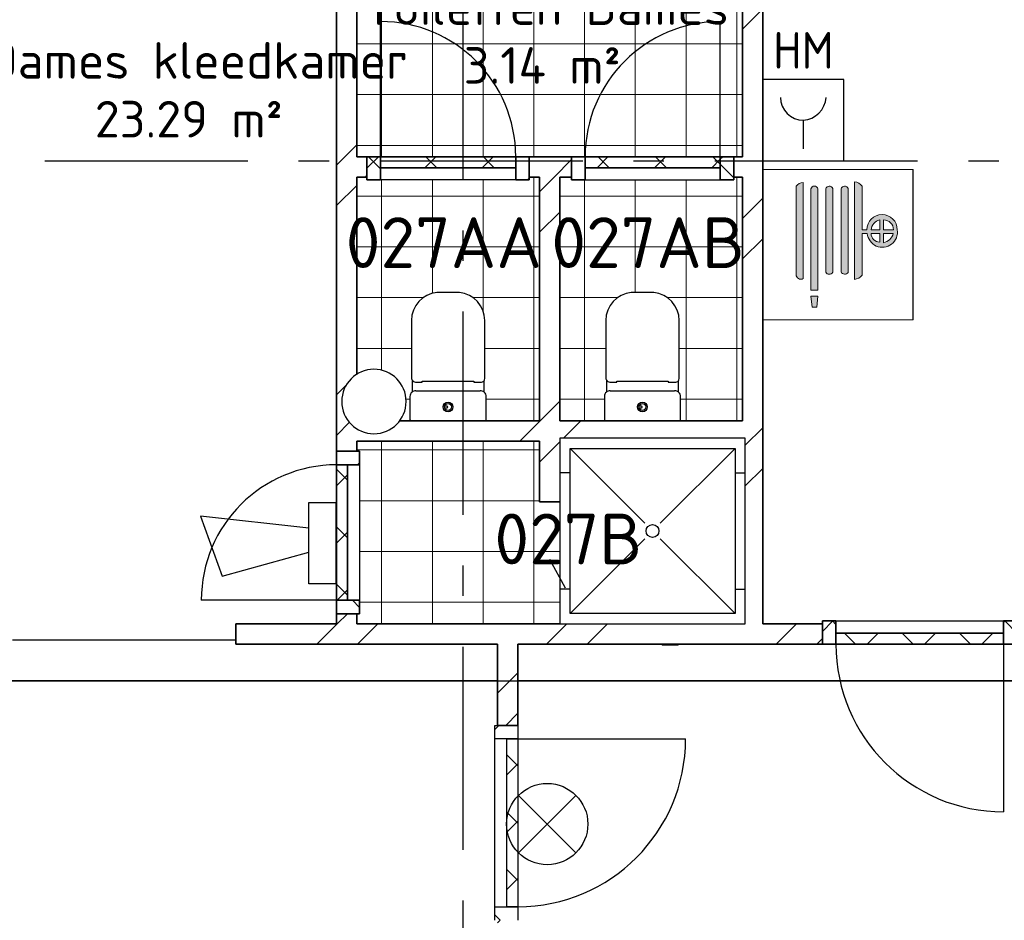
# Model space of a CAD drawing. Header units: millimetres. Extents: x -285236 to 84130, y -470 to 79511.
# Tile 5 of 192: x -27557 to -22706, y 21223 to 25658. Entities that reach past the tile are written whole.
import ezdxf
from ezdxf.enums import TextEntityAlignment as Align

# ---------------------------------------------------------------- set-up
doc = ezdxf.new("R2010")
doc.units = ezdxf.units.MM
doc.linetypes.add('NLRS_stramien', pattern=[1650, 1000, -250, 150, -250])
doc.layers.add('EL6511--', color=3, linetype='Continuous')
doc.layers.add('XREF', color=254, linetype='Continuous')
doc.styles.add('ISOCPEUR_1', font='isocpeur.ttf', dxfattribs={"height": 250})
doc.styles.add('ISOCPEUR_3', font='isocpeur.ttf', dxfattribs={"height": 180})
doc.styles.add('STABICAD-018', font='ISOCP.SHX', dxfattribs={"height": 180})
pattern_1 = [(45, (-29374, 17038.6), (-565.685, 565.685), []), (45, (-29174, 17038.6), (-565.685, 565.685), [])]
pattern_2 = [(45, (-29374, 17038.6), (-565.685, 565.685), []), (45, (-29174, 17038.6), (-565.685, 565.685), [])]
pattern_3 = [(0, (-29773.96, 17038.63), (0, 250), []), (90, (-29773.96, 17038.63), (-250, 2e-14), [])]
pattern_4 = [(45, (-29773.96, 17038.63), (-141.4214, 141.4214), []), (135, (-29773.96, 17038.63), (-141.4214, -141.4214), [])]
pattern_5 = [(45, (-29773.96, 17038.63), (-141.4214, 141.4214), []), (135, (-29773.96, 17038.63), (-141.4214, -141.4214), [])]
pattern_6 = [(45, (-29773.96, 17038.63), (-141.4214, 141.4214), []), (135, (-29773.96, 17038.63), (-141.4214, -141.4214), [])]
pattern_7 = [(45, (-29773.96, 17038.63), (-141.4214, 141.4214), []), (135, (-29773.96, 17038.63), (-141.4214, -141.4214), [])]
pattern_8 = [(45, (-29773.96, 17038.63), (-141.4214, 141.4214), []), (135, (-29773.96, 17038.63), (-141.4214, -141.4214), [])]

# ---------------------------------------------------------------- blocks, each defined once
blk = doc.blocks.new('VB654ASG')
at = {"color": 0, "linetype": 'Continuous'}
blk.add_lwpolyline([(-0.743, 2.333), (-1.333, 7.667), (1.619, 6.6), (0.438, 2.333)], dxfattribs=at)
blk.add_lwpolyline([(2, 1), (2, 2.333), (-2, 2.333), (-2, 1)], close=True, dxfattribs=at)
at = {"color": 0, "linetype": 'Continuous', "style": 'STABICAD-018'}
for tag, p in [('CODING1', (4.741, 13.372)), ('CODING2', (5.016, 10.912)), ('ARTICLECODE', (6.529, 8.71)), ('FIREPROTECTION_PANEL', (6.529, 6.4)), ('FIREPROTECTION_ZONE', (6.011, 4.064)), ('FIREPROTECTION_HARDWARENUMBER', (13.565, -0.707))]:
    blk.add_attdef(tag, text='', height=1.8, dxfattribs=at).set_placement(p, align=Align.MIDDLE)
blk = doc.blocks.new('VB653HAM')
at = {"color": 0, "linetype": 'Continuous'}
for p, q in [((-2, 5), (-2, 1)), ((2, 5), (-2, 5)), ((2, 1), (2, 5)), ((0, 3), (0, 1.593)), ((-2, 1), (2, 1))]:
    blk.add_line(p, q, dxfattribs=at)
for major_axis, ratio, start_param, end_param in [((-0.795, 0.795), 0.999959, 0.785419, 2.356174), ((0.819, 0.819), 0.942311, 3.956683, 5.468095)]:
    blk.add_ellipse((0, 4.124), major_axis=major_axis, ratio=ratio, start_param=start_param, end_param=end_param, dxfattribs=at)
at = {"color": 0, "linetype": 'Continuous', "style": 'STABICAD-018'}
for tag, p in [('CODING1', (-0.941, 16.073)), ('CODING2', (-0.667, 13.612)), ('ARTICLECODE', (0.806, 11.293)), ('FIREPROTECTION_PANEL', (0.806, 8.983)), ('FIREPROTECTION_ZONE', (0.329, 6.764)), ('FIREPROTECTION_HARDWARENUMBER', (8.604, 4.455))]:
    blk.add_attdef(tag, text='', height=1.8, dxfattribs=at).set_placement(p, align=Align.MIDDLE)
blk.add_attdef('TEXT1', (2.861, 0.017), '', height=1.8, dxfattribs=at)
blk = doc.blocks.new('VB654NVI')
at = {"color": 0, "linetype": 'Continuous'}
for p, q in [((-1.414, 1.586), (1.414, 4.414)), ((-1.414, 4.414), (1.414, 1.586))]:
    blk.add_line(p, q, dxfattribs=at)
blk.add_circle((0, 3), 2, dxfattribs=at)
at = {"color": 0, "linetype": 'Continuous', "style": 'STABICAD-018'}
for tag, p in [('ARTICLECODE', (-2.661, 12.862)), ('FIREPROTECTION_PANEL', (0.003, 9.854)), ('CODING', (0, 7))]:
    blk.add_attdef(tag, text='', height=1.8, dxfattribs=at).set_placement(p, align=Align.MIDDLE)

msp = doc.modelspace()

# ---------------------------------------------------------------- hatches: boundary and pattern name
at = {"layer": 'XREF', "lineweight": 9}
h = msp.add_hatch(dxfattribs=at)
h.set_pattern_fill('FP_6', color=256, angle=45, style=0, pattern_type=2)
h.set_pattern_definition(pattern_1)
h.paths.add_polyline_path([(-23896.1304, 22682.6047), (-23896.1304, 26832.7449), (-23996.1304, 26832.7449), (-23996.1304, 23597.0047), (-23981.7304, 23597.0047), (-23981.7304, 22682.6047), (-23918.6913, 22682.6047)])
h.paths.add_polyline_path([(-23996.1304, 27832.7449), (-23896.1304, 27832.7449), (-23896.1304, 29465.1047), (-23996.1304, 29465.1047), (-23996.1304, 27955.0821)])
h.paths.add_polyline_path([(-23996.1304, 30465.1047), (-23896.1304, 30465.1047), (-23896.1304, 31132.8575), (-23996.1304, 31132.8575), (-23996.1304, 30667.8302)])
h = msp.add_hatch(dxfattribs=at)
h.set_pattern_fill('FP_6', color=256, angle=45, style=0, pattern_type=2)
h.set_pattern_definition(pattern_2)
h.paths.add_polyline_path([(-25896.1304, 22682.6047), (-25896.1304, 22732.6047), (-25996.1304, 22732.6047), (-25996.1304, 22682.6047)])
h.paths.add_polyline_path([(-25996.1304, 23532.6047), (-25896.1304, 23532.6047), (-25896.1304, 23643.6129), (-25924.0388, 23665.0278), (-25949.2671, 23697.906), (-25965.1263, 23736.1935), (-25970.5356, 23777.281), (-25964.3331, 23820.2834), (-25949.2671, 23856.656), (-25924.0388, 23889.5342), (-25896.1304, 23910.9491), (-25896.1304, 26632.6047), (-25996.1304, 26632.6047), (-25996.1304, 23577.06)])
h = msp.add_hatch(dxfattribs=at)
h.set_pattern_fill('FP_111', color=256, style=0, pattern_type=2)
h.set_pattern_definition(pattern_3)
h.paths.add_polyline_path([(-25102.1304, 22682.6047), (-24896.1304, 22682.6047), (-24896.1304, 23282.6047), (-24996.1304, 23282.6047), (-24996.1304, 23582.6047), (-25896.1304, 23582.6047), (-25896.1304, 23532.6047), (-25882.1304, 23532.6047), (-25882.1304, 22732.6047), (-25896.1304, 22732.6047), (-25896.1304, 22682.6047), (-25171.1529, 22682.6047)])
h.paths.add_polyline_path([(-23996.1304, 23682.6047), (-23996.1304, 24882.6047), (-24038.1304, 24882.6047), (-24038.1304, 24868.6047), (-24838.1304, 24868.6047), (-24838.1304, 24882.6047), (-24896.1304, 24882.6047), (-24896.1304, 23682.6047), (-24670.1853, 23682.7035), (-24675.9986, 23687.1964), (-24676.1304, 23688.3221), (-24675.247, 23808.4884), (-24671.4235, 23817.4348), (-24666.7562, 23823.2906), (-24665.9513, 23824.1757), (-24665.9513, 23881.9248), (-24669.0652, 23890.8398), (-24669.0652, 24176.0118), (-24664.9056, 24209.8236), (-24652.6749, 24241.619), (-24633.1025, 24269.502), (-24607.3556, 24291.8097), (-24576.9696, 24307.2119), (-24543.7564, 24314.79), (-24433.017, 24314.79), (-24399.7826, 24307.1898), (-24369.3817, 24291.7603), (-24343.6275, 24269.4216), (-24324.0564, 24241.5064), (-24311.8357, 24209.6797), (-24307.6942, 24175.8398), (-24308.0645, 23886.8022), (-24310.953, 23879.2614), (-24310.8469, 23823.2906), (-24306.4165, 23818.5395), (-24303.1367, 23813.0042), (-24301.1676, 23807.3759), (-24300.4162, 23800.7017), (-24301.3701, 23685.6047), (-24306.3951, 23682.6047), (-24032.5304, 23682.6047)])
h.paths.add_polyline_path([(-25627.9185, 23682.6047), (-25628.0425, 23682.7035), (-25633.8557, 23687.1964), (-25633.9875, 23688.3221), (-25633.1042, 23808.4884), (-25628.7372, 23818.3685), (-25624.6134, 23823.2906), (-25623.8084, 23824.1757), (-25623.8084, 23881.9248), (-25626.9223, 23890.8398), (-25626.9223, 24176.0118), (-25622.7628, 24209.8236), (-25610.5321, 24241.619), (-25590.9597, 24269.502), (-25565.2128, 24291.8097), (-25534.8267, 24307.2119), (-25501.6136, 24314.79), (-25390.8742, 24314.79), (-25357.6398, 24307.1898), (-25327.2388, 24291.7603), (-25301.4847, 24269.4216), (-25281.9136, 24241.5064), (-25269.6928, 24209.6797), (-25265.5514, 24175.8398), (-25265.9216, 23886.8022), (-25268.8101, 23879.2614), (-25268.704, 23823.2906), (-25264.2736, 23818.5395), (-25260.9938, 23813.0042), (-25259.0248, 23807.3759), (-25258.2733, 23800.7017), (-25259.2273, 23685.6047), (-25264.2523, 23682.6047), (-24996.1304, 23682.6047), (-24996.1304, 24882.6047), (-25046.1304, 24882.6047), (-25046.1304, 24868.6047), (-25846.1304, 24868.6047), (-25846.1304, 24882.6047), (-25896.1304, 24882.6047), (-25896.1304, 23910.9491), (-25891.1606, 23914.7626), (-25852.8731, 23930.6217), (-25811.7856, 23936.031), (-25770.6981, 23930.6217), (-25732.4106, 23914.7626), (-25699.2998, 23889.2311), (-25674.304, 23856.656), (-25658.4449, 23818.3685), (-25653.0356, 23777.281), (-25658.4449, 23736.1935), (-25674.304, 23697.906), (-25686.0452, 23682.6047), (-25633.3181, 23682.6047)])
h.paths.add_polyline_path([(-25846.1304, 24982.6047), (-23996.1304, 24982.6047), (-23996.1304, 25882.6047), (-24091.1493, 25884.0744), (-24232.0025, 25889.702), (-24239.7796, 25891.2603), (-24260.042, 25899.1341), (-24282.77, 25911.7605), (-24304.678, 25926.4945), (-24310.9579, 25931.5625), (-24327.7567, 25948.397), (-24343.1552, 25969.0907), (-24356.676, 25991.3456), (-24367.1721, 26012.2699), (-24375.5839, 26034.3499), (-24383.3539, 26061.3122), (-24392.0628, 26101.3847), (-24394.5955, 26119.112), (-24396.1303, 26152.9597), (-24395.391, 26181.7054), (-24391.6334, 26214.0241), (-24384.3578, 26252.5179), (-24377.9942, 26276.8015), (-24371.4285, 26295.5051), (-24359.8016, 26319.9177), (-24346.1282, 26341.6774), (-24324.9192, 26369.4213), (-24307.1634, 26388.2146), (-24300.9732, 26393.6263), (-24282.0647, 26406.6118), (-24264.0227, 26415.3645), (-24242.7782, 26422.6755), (-24231.2949, 26425.2758), (-24213.458, 26427.2815), (-23996.1304, 26432.6047), (-23996.1304, 26632.6047), (-24312.1303, 26632.6047), (-24312.1303, 26627.6047), (-24392.1303, 26627.6047), (-24392.1303, 26632.6047), (-25896.1304, 26632.6047), (-25896.1304, 24982.6047), (-25888.7229, 24982.6047)])
h = msp.add_hatch(dxfattribs=at)
h.set_pattern_fill('FP_111', color=256, style=0, pattern_type=2)
h.set_pattern_definition(pattern_3)
h.paths.add_polyline_path([(-25102.1304, 22682.6047), (-24896.1304, 22682.6047), (-24896.1304, 23282.6047), (-24996.1304, 23282.6047), (-24996.1304, 23582.6047), (-25896.1304, 23582.6047), (-25896.1304, 23532.6047), (-25882.1304, 23532.6047), (-25882.1304, 22732.6047), (-25896.1304, 22732.6047), (-25896.1304, 22682.6047), (-25171.1529, 22682.6047)])
h.paths.add_polyline_path([(-23996.1304, 23682.6047), (-23996.1304, 24882.6047), (-24038.1304, 24882.6047), (-24038.1304, 24868.6047), (-24838.1304, 24868.6047), (-24838.1304, 24882.6047), (-24896.1304, 24882.6047), (-24896.1304, 23682.6047), (-24670.1853, 23682.7035), (-24675.9986, 23687.1964), (-24676.1304, 23688.3221), (-24675.247, 23808.4884), (-24671.4235, 23817.4348), (-24666.7562, 23823.2906), (-24665.9513, 23824.1757), (-24665.9513, 23881.9248), (-24669.0652, 23890.8398), (-24669.0652, 24176.0118), (-24664.9056, 24209.8236), (-24652.6749, 24241.619), (-24633.1025, 24269.502), (-24607.3556, 24291.8097), (-24576.9696, 24307.2119), (-24543.7564, 24314.79), (-24433.017, 24314.79), (-24399.7826, 24307.1898), (-24369.3817, 24291.7603), (-24343.6275, 24269.4216), (-24324.0564, 24241.5064), (-24311.8357, 24209.6797), (-24307.6942, 24175.8398), (-24308.0645, 23886.8022), (-24310.953, 23879.2614), (-24310.8469, 23823.2906), (-24306.4165, 23818.5395), (-24303.1367, 23813.0042), (-24301.1676, 23807.3759), (-24300.4162, 23800.7017), (-24301.3701, 23685.6047), (-24306.3951, 23682.6047), (-24032.5304, 23682.6047)])
h.paths.add_polyline_path([(-25627.9185, 23682.6047), (-25628.0425, 23682.7035), (-25633.8557, 23687.1964), (-25633.9875, 23688.3221), (-25633.1042, 23808.4884), (-25628.7372, 23818.3685), (-25624.6134, 23823.2906), (-25623.8084, 23824.1757), (-25623.8084, 23881.9248), (-25626.9223, 23890.8398), (-25626.9223, 24176.0118), (-25622.7628, 24209.8236), (-25610.5321, 24241.619), (-25590.9597, 24269.502), (-25565.2128, 24291.8097), (-25534.8267, 24307.2119), (-25501.6136, 24314.79), (-25390.8742, 24314.79), (-25357.6398, 24307.1898), (-25327.2388, 24291.7603), (-25301.4847, 24269.4216), (-25281.9136, 24241.5064), (-25269.6928, 24209.6797), (-25265.5514, 24175.8398), (-25265.9216, 23886.8022), (-25268.8101, 23879.2614), (-25268.704, 23823.2906), (-25264.2736, 23818.5395), (-25260.9938, 23813.0042), (-25259.0248, 23807.3759), (-25258.2733, 23800.7017), (-25259.2273, 23685.6047), (-25264.2523, 23682.6047), (-24996.1304, 23682.6047), (-24996.1304, 24882.6047), (-25046.1304, 24882.6047), (-25046.1304, 24868.6047), (-25846.1304, 24868.6047), (-25846.1304, 24882.6047), (-25896.1304, 24882.6047), (-25896.1304, 23910.9491), (-25891.1606, 23914.7626), (-25852.8731, 23930.6217), (-25811.7856, 23936.031), (-25770.6981, 23930.6217), (-25732.4106, 23914.7626), (-25699.2998, 23889.2311), (-25674.304, 23856.656), (-25658.4449, 23818.3685), (-25653.0356, 23777.281), (-25658.4449, 23736.1935), (-25674.304, 23697.906), (-25686.0452, 23682.6047), (-25633.3181, 23682.6047)])
h.paths.add_polyline_path([(-25846.1304, 24982.6047), (-23996.1304, 24982.6047), (-23996.1304, 25882.6047), (-24091.1493, 25884.0744), (-24232.0025, 25889.702), (-24239.7796, 25891.2603), (-24260.042, 25899.1341), (-24282.77, 25911.7605), (-24304.678, 25926.4945), (-24310.9579, 25931.5625), (-24327.7567, 25948.397), (-24343.1552, 25969.0907), (-24356.676, 25991.3456), (-24367.1721, 26012.2699), (-24375.5839, 26034.3499), (-24383.3539, 26061.3122), (-24392.0628, 26101.3847), (-24394.5955, 26119.112), (-24396.1303, 26152.9597), (-24395.391, 26181.7054), (-24391.6334, 26214.0241), (-24384.3578, 26252.5179), (-24377.9942, 26276.8015), (-24371.4285, 26295.5051), (-24359.8016, 26319.9177), (-24346.1282, 26341.6774), (-24324.9192, 26369.4213), (-24307.1634, 26388.2146), (-24300.9732, 26393.6263), (-24282.0647, 26406.6118), (-24264.0227, 26415.3645), (-24242.7782, 26422.6755), (-24231.2949, 26425.2758), (-24213.458, 26427.2815), (-23996.1304, 26432.6047), (-23996.1304, 26632.6047), (-24312.1303, 26632.6047), (-24312.1303, 26627.6047), (-24392.1303, 26627.6047), (-24392.1303, 26632.6047), (-25896.1304, 26632.6047), (-25896.1304, 24982.6047), (-25888.7229, 24982.6047)])
h = msp.add_hatch(dxfattribs=at)
h.set_pattern_fill('FP_6', color=256, angle=45, style=0, pattern_type=2)
h.set_pattern_definition(pattern_2)
h.paths.add_polyline_path([(-25046.1304, 24882.6047), (-24838.1304, 24882.6047), (-24838.1304, 24982.6047), (-25046.1304, 24982.6047)])
h.paths.add_polyline_path([(-25846.1304, 24882.6047), (-25846.1304, 24982.6047), (-25896.1304, 24982.6047), (-25896.1304, 24882.6047), (-25890.0697, 24882.6047)])
h.paths.add_polyline_path([(-24038.1304, 24882.6047), (-23996.1304, 24882.6047), (-23996.1304, 24982.6047), (-24038.1304, 24982.6047), (-24038.1304, 24928.6047)])
h = msp.add_hatch(dxfattribs=at)
h.set_pattern_fill('FP_122', color=256, angle=180, style=0, pattern_type=2)
h.set_pattern_definition(pattern_4)
h.paths.add_polyline_path([(-25846.1304, 24868.6047), (-25779.1304, 24868.6047), (-25779.1304, 24982.6047), (-25846.1304, 24982.6047), (-25846.1304, 24882.6047)])
h.paths.add_polyline_path([(-25046.1304, 24868.6047), (-25046.1304, 24982.6047), (-25113.1304, 24982.6047), (-25113.1304, 24868.6047)])
h = msp.add_hatch(dxfattribs=at)
h.set_pattern_fill('FP_122', color=256, angle=180, style=0, pattern_type=2)
h.set_pattern_definition(pattern_4)
h.paths.add_polyline_path([(-25171.1529, 24928.6047), (-25113.1304, 24928.6047), (-25113.1304, 24982.6047), (-25779.1304, 24982.6047), (-25779.1304, 24928.6047)])
h = msp.add_hatch(dxfattribs=at)
h.set_pattern_fill('FP_123', color=256, style=0, pattern_type=2)
h.set_pattern_definition(pattern_5)
h.paths.add_polyline_path([(-24038.1304, 24868.6047), (-24038.1304, 24982.6047), (-24105.1304, 24982.6047), (-24105.1304, 24868.6047)])
h.paths.add_polyline_path([(-24838.1304, 24868.6047), (-24771.1304, 24868.6047), (-24771.1304, 24982.6047), (-24838.1304, 24982.6047), (-24838.1304, 24928.6047)])
h = msp.add_hatch(dxfattribs=at)
h.set_pattern_fill('FP_123', color=256, style=0, pattern_type=2)
h.set_pattern_definition(pattern_5)
h.paths.add_polyline_path([(-24771.1304, 24928.6047), (-24105.1304, 24928.6047), (-24105.1304, 24982.6047), (-24771.1304, 24982.6047)])
at = {"layer": 'XREF'}
h = msp.add_hatch(color=256, dxfattribs=at)
h.paths.add_polyline_path([(-23156.1304, 24179.8003), (-23153.9934, 24179.8003), (-23153.9934, 24919.752), (-23156.1304, 24919.752), (-23156.1304, 24188.8644)])
h.paths.add_polyline_path([(-23651.9169, 24242.534), (-23629.2508, 24242.534), (-23623.6762, 24295.5728), (-23658.7878, 24295.5728), (-23652.3131, 24245.5919)])
h.paths.add_polyline_path([(-23629.2508, 24324.9272), (-23623.6762, 24324.9272), (-23623.6762, 24825.1361), (-23628.382, 24832.7862), (-23632.0028, 24835.533), (-23636.2334, 24837.3244), (-23641.1229, 24838.0524), (-23641.3411, 24838.0524), (-23645.85, 24837.4768), (-23650.1718, 24835.7462), (-23653.9203, 24832.9853), (-23656.855, 24829.3714), (-23658.7878, 24825.1361), (-23658.7878, 24324.9272)])
h.paths.add_polyline_path([(-23444.3554, 24379.0364), (-23433.4054, 24381.0577), (-23423.1163, 24385.3149), (-23413.9394, 24391.6214), (-23406.2769, 24399.7006), (-23406.2769, 24604.6929), (-23380.6654, 24604.6929), (-23376.7935, 24586.8012), (-23368.6704, 24570.3962), (-23356.788, 24556.4709), (-23341.8653, 24545.868), (-23324.4723, 24539.1877), (-23306.6412, 24536.9568), (-23288.4717, 24539.1877), (-23271.3967, 24545.7872), (-23256.4498, 24556.3557), (-23244.5354, 24570.2538), (-23236.3747, 24586.6401), (-23232.4617, 24604.5229), (-23233.0331, 24622.8199), (-23236.3747, 24644.1164), (-23244.5354, 24662.1918), (-23256.4498, 24676.931), (-23271.3967, 24688.0827), (-23288.5691, 24695.1957), (-23307.9621, 24697.7489), (-23329.823, 24694.1735), (-23345.4266, 24687.7103), (-23360.945, 24675.8027), (-23372.8526, 24660.2844), (-23380.338, 24642.2129), (-23382.8911, 24622.8199), (-23406.2769, 24622.8199), (-23407.0649, 24838.0524), (-23413.4383, 24845.9701), (-23422.5527, 24852.8522), (-23433.07, 24857.3045), (-23444.3554, 24859.0581), (-23444.3554, 24381.0577)])
h.paths.add_polyline_path([(-23708.1789, 24379.5832), (-23702.1218, 24380.3807), (-23696.4775, 24382.7186), (-23696.4775, 24856.3579), (-23706.5584, 24854.4787), (-23716.0343, 24850.5589), (-23724.497, 24844.7676), (-23731.5819, 24837.354), (-23730.7844, 24396.929), (-23728.4465, 24391.2847), (-23724.7273, 24386.4378), (-23719.8804, 24382.7186), (-23714.2361, 24380.3807)])
h.paths.add_polyline_path([(-23568.1548, 24404.4261), (-23561.4956, 24405.6747), (-23556.7529, 24408.0264), (-23552.8274, 24411.4378), (-23550.8376, 24413.7808), (-23550.8376, 24826.4849), (-23556.0803, 24833.7492), (-23564.134, 24837.6731), (-23573.0859, 24837.3244), (-23580.81, 24832.7862), (-23585.4719, 24825.1361), (-23585.4719, 24413.7808), (-23582.1612, 24409.8823), (-23574.8139, 24405.6747), (-23568.9777, 24404.5285)])
h.paths.add_polyline_path([(-23493.5718, 24404.5285), (-23484.8164, 24405.6747), (-23480.055, 24408.0264), (-23478.998, 24408.6377), (-23475.3122, 24412.2399), (-23475.3122, 24826.4849), (-23480.555, 24833.7492), (-23488.6086, 24837.6731), (-23497.5605, 24837.3244), (-23505.2846, 24832.7862), (-23509.9465, 24825.1361), (-23509.9465, 24415.6976), (-23505.2842, 24409.8823), (-23501.0138, 24406.9143), (-23495.892, 24405.0578)])
h.paths.add_polyline_path([(-23300.4796, 24559.4102), (-23300.4796, 24604.6929), (-23252.669, 24604.6929), (-23258.2031, 24591.2362), (-23265.961, 24580.0213), (-23276.0712, 24570.6239), (-23287.3906, 24563.8161)])
h.paths.add_polyline_path([(-23319.6984, 24562.5694), (-23332.5312, 24564.8043), (-23343.7752, 24570.5265), (-23349.4842, 24574.9071), (-23356.788, 24585.1027), (-23360.945, 24598.0317), (-23360.945, 24604.6929), (-23319.6984, 24604.6929), (-23319.6984, 24564.0048)])
h.paths.add_polyline_path([(-23271.3967, 24622.8199), (-23300.4796, 24622.8199), (-23300.4796, 24671.6366), (-23287.8449, 24669.9732), (-23276.0712, 24665.0964), (-23265.961, 24657.3385), (-23258.2031, 24647.2282), (-23253.3263, 24635.4546), (-23252.669, 24622.8199), (-23270.4976, 24622.8199)])
h.paths.add_polyline_path([(-23319.6984, 24622.8199), (-23361.8219, 24622.8199), (-23356.788, 24640.4155), (-23352.7422, 24648.5028), (-23341.8653, 24660.2317), (-23332.5312, 24666.7665), (-23319.6984, 24671.6366), (-23319.6984, 24636.2273)])
at = {"layer": 'XREF', "lineweight": 9}
h = msp.add_hatch(dxfattribs=at)
h.set_pattern_fill('FP_6', color=256, angle=45, style=0, pattern_type=2)
h.set_pattern_definition(pattern_2)
h.paths.add_polyline_path([(-24996.1304, 23682.6047), (-24896.1304, 23682.6047), (-24896.1304, 24882.6047), (-24996.1304, 24882.6047), (-24996.1304, 24063.5069)])
h = msp.add_hatch(dxfattribs=at)
h.set_pattern_fill('FP_8', color=256, angle=45, style=0, pattern_type=2)
h.set_pattern_definition(pattern_2)
h.paths.add_polyline_path([(-25588.6401, 23582.6047), (-24896.1304, 23582.6047), (-24896.1304, 23597.0047), (-23996.1304, 23597.0047), (-23996.1304, 23682.6047), (-25686.0452, 23682.6047), (-25699.5324, 23665.0278), (-25732.4106, 23639.7995), (-25770.6981, 23623.9403), (-25813.4727, 23618.7531), (-25852.8731, 23623.9403), (-25891.1606, 23639.7995), (-25896.1304, 23643.6129), (-25896.1304, 23582.6047), (-25811.2819, 23582.6047)])
h = msp.add_hatch(dxfattribs=at)
h.set_pattern_fill('FP_6', color=256, angle=45, style=0, pattern_type=2)
h.set_pattern_definition(pattern_1)
h.paths.add_polyline_path([(-24996.1304, 23282.6047), (-24896.1304, 23282.6047), (-24896.1304, 23582.6047), (-24996.1304, 23582.6047), (-24996.1304, 23577.06)])
h = msp.add_hatch(dxfattribs=at)
h.set_pattern_fill('FP_124', color=256, angle=-90, style=0, pattern_type=2)
h.set_pattern_definition(pattern_6)
h.paths.add_polyline_path([(-25882.1304, 22732.6047), (-25882.1304, 22799.6047), (-25996.1304, 22799.6047), (-25996.1304, 22732.6047), (-25896.1304, 22732.6047)])
h.paths.add_polyline_path([(-25896.1304, 23465.6047), (-25882.1304, 23465.6047), (-25882.1304, 23532.6047), (-25996.1304, 23532.6047), (-25996.1304, 23465.6047), (-25942.1304, 23465.6047)])
h = msp.add_hatch(dxfattribs=at)
h.set_pattern_fill('FP_124', color=256, angle=-90, style=0, pattern_type=2)
h.set_pattern_definition(pattern_6)
h.paths.add_polyline_path([(-25942.1304, 22799.6047), (-25942.1304, 23465.6047), (-25996.1304, 23465.6047), (-25996.1304, 22799.6047)])
h = msp.add_hatch(dxfattribs=at)
h.set_pattern_fill('FP_7', color=256, angle=45, style=0, pattern_type=2)
h.set_pattern_definition(pattern_1)
h.paths.add_polyline_path([(-23918.6913, 22582.6047), (-23602.1304, 22582.6047), (-23602.1304, 22682.6047), (-26492.1304, 22682.6047), (-26492.1304, 22582.6047), (-24336.1785, 22582.6047)])
h = msp.add_hatch(dxfattribs=at)
h.set_pattern_fill('FP_313', color=256, style=0, pattern_type=2)
h.set_pattern_definition(pattern_8)
h.paths.add_polyline_path([(-23535.1304, 22582.6047), (-23535.1304, 22696.6047), (-23602.1304, 22696.6047), (-23602.1304, 22582.6047)])
h.paths.add_polyline_path([(-22709.1304, 22582.6047), (-22642.1304, 22582.6047), (-22643.1879, 22696.6047), (-22709.1304, 22696.6047), (-22709.1304, 22604.1662)])
h = msp.add_hatch(dxfattribs=at)
h.set_pattern_fill('FP_313', color=256, style=0, pattern_type=2)
h.set_pattern_definition(pattern_8)
h.paths.add_polyline_path([(-23476.8411, 22582.6047), (-22709.1304, 22582.6047), (-22709.1304, 22636.6047), (-23535.1304, 22636.6047), (-23535.1304, 22582.6047), (-23501.2041, 22582.6047)])
h = msp.add_hatch(dxfattribs=at)
h.set_pattern_fill('FP_6', color=256, angle=45, style=0, pattern_type=2)
h.set_pattern_definition(pattern_2)
h.paths.add_polyline_path([(-25171.1529, 18238.2331), (-25102.1304, 18238.2331), (-25102.1304, 21222.6047), (-25202.1304, 21222.6047), (-25202.1304, 18238.2331)])
h.paths.add_polyline_path([(-25171.1529, 22182.6047), (-25102.1304, 22182.6047), (-25102.1304, 22582.6047), (-25202.1304, 22582.6047), (-25202.1304, 22182.6047)])
h = msp.add_hatch(dxfattribs=at)
h.set_pattern_fill('FP_292', color=256, angle=90, style=0, pattern_type=2)
h.set_pattern_definition(pattern_7)
h.paths.add_polyline_path([(-25216.1304, 21222.6047), (-25102.1304, 21222.6047), (-25102.1304, 21289.6047), (-25216.1304, 21289.6047)])
h.paths.add_polyline_path([(-25102.1304, 22115.6047), (-25102.1304, 22182.6047), (-25216.1304, 22182.6047), (-25216.1304, 22115.6047), (-25156.1304, 22115.6047)])
h = msp.add_hatch(dxfattribs=at)
h.set_pattern_fill('FP_292', color=256, angle=90, style=0, pattern_type=2)
h.set_pattern_definition(pattern_7)
h.paths.add_polyline_path([(-25156.1304, 21289.6047), (-25102.1304, 21289.6047), (-25102.1304, 22115.6047), (-25156.1304, 22115.6047), (-25156.1304, 21631.2723)])

# ---------------------------------------------------------------- linework, layer by layer
at = {"layer": 'XREF', "linetype": 'NLRS_stramien'}
for p, q in [((-25372.1304, 8370.0218), (-25372.1304, 77962.7572)), ((-47232.6128, 24962.6047), (64223.889, 24962.6047)), ((-47232.6128, 22402.6047), (64223.889, 22402.6047))]:
    msp.add_line(p, q, dxfattribs=at)
at = {"layer": 'XREF', "lineweight": 35}
for p, q in [((-23896.1304, 22682.6047), (-23896.1304, 26832.7449)), ((-25996.1304, 26732.6047), (-25996.1304, 23532.6047)), ((-25896.1304, 24982.6047), (-25896.1304, 26632.6047)), ((-23996.1304, 26632.6047), (-23996.1304, 24982.6047)), ((-25846.1304, 24982.6047), (-25896.1304, 24982.6047)), ((-25846.1304, 24982.6047), (-25779.1304, 24982.6047)), ((-25846.1304, 24868.6047), (-25846.1304, 24982.6047)), ((-25779.1304, 24982.6047), (-25779.1304, 24868.6047)), ((-25779.1304, 24928.6047), (-25779.1304, 24982.6047)), ((-25779.1304, 24982.6047), (-25113.1304, 24982.6047)), ((-25113.1304, 24982.6047), (-25046.1304, 24982.6047)), ((-25113.1304, 24868.6047), (-25113.1304, 24982.6047)), ((-25113.1304, 24982.6047), (-25113.1304, 24928.6047)), ((-24838.1304, 24982.6047), (-25046.1304, 24982.6047)), ((-25046.1304, 24982.6047), (-25046.1304, 24868.6047)), ((-24838.1304, 24882.6047), (-24838.1304, 24982.6047)), ((-24838.1304, 24982.6047), (-24838.1304, 24868.6047)), ((-24771.1304, 24982.6047), (-24838.1304, 24982.6047)), ((-24771.1304, 24868.6047), (-24771.1304, 24982.6047)), ((-24105.1304, 24982.6047), (-24771.1304, 24982.6047)), ((-24771.1304, 24982.6047), (-24771.1304, 24928.6047)), ((-24038.1304, 24982.6047), (-24105.1304, 24982.6047)), ((-24105.1304, 24982.6047), (-24105.1304, 24868.6047)), ((-24105.1304, 24928.6047), (-24105.1304, 24982.6047)), ((-23996.1304, 24982.6047), (-24038.1304, 24982.6047)), ((-24038.1304, 24982.6047), (-24038.1304, 24882.6047)), ((-24038.1304, 24868.6047), (-24038.1304, 24982.6047)), ((-25113.1304, 24928.6047), (-25779.1304, 24928.6047)), ((-24771.1304, 24928.6047), (-24105.1304, 24928.6047)), ((-25896.1304, 23910.9491), (-25896.1304, 24882.6047)), ((-25896.1304, 24882.6047), (-25846.1304, 24882.6047)), ((-25779.1304, 24868.6047), (-25846.1304, 24868.6047)), ((-25046.1304, 24868.6047), (-25113.1304, 24868.6047)), ((-25046.1304, 24882.6047), (-24996.1304, 24882.6047)), ((-24996.1304, 24882.6047), (-24996.1304, 23682.6047)), ((-24896.1304, 23682.6047), (-24896.1304, 24882.6047)), ((-24896.1304, 24882.6047), (-24838.1304, 24882.6047)), ((-24838.1304, 24868.6047), (-24771.1304, 24868.6047)), ((-24105.1304, 24868.6047), (-24038.1304, 24868.6047)), ((-24038.1304, 24882.6047), (-23996.1304, 24882.6047)), ((-23996.1304, 24882.6047), (-23996.1304, 23682.6047)), ((-24996.1304, 23682.6047), (-25686.0452, 23682.6047)), ((-23996.1304, 23682.6047), (-24896.1304, 23682.6047)), ((-25896.1304, 23532.6047), (-25896.1304, 23582.6047)), ((-25896.1304, 23582.6047), (-24996.1304, 23582.6047)), ((-24996.1304, 23582.6047), (-24996.1304, 23282.6047)), ((-25996.1304, 23532.6047), (-25896.1304, 23532.6047)), ((-25996.1304, 23465.6047), (-25996.1304, 23532.6047)), ((-25996.1304, 23532.6047), (-25882.1304, 23532.6047)), ((-25882.1304, 23532.6047), (-25882.1304, 23465.6047)), ((-25882.1304, 23465.6047), (-25996.1304, 23465.6047)), ((-25996.1304, 23465.6047), (-25942.1304, 23465.6047)), ((-25996.1304, 22799.6047), (-25996.1304, 23465.6047)), ((-25942.1304, 23465.6047), (-25942.1304, 22799.6047)), ((-24996.1304, 23282.6047), (-24896.1304, 23282.6047)), ((-25996.1304, 22799.6047), (-25882.1304, 22799.6047)), ((-25996.1304, 22732.6047), (-25996.1304, 22799.6047)), ((-25942.1304, 22799.6047), (-25996.1304, 22799.6047)), ((-25882.1304, 22799.6047), (-25882.1304, 22732.6047)), ((-25996.1304, 22732.6047), (-25996.1304, 22682.6047)), ((-25896.1304, 22732.6047), (-25996.1304, 22732.6047)), ((-25882.1304, 22732.6047), (-25996.1304, 22732.6047)), ((-25896.1304, 22682.6047), (-25896.1304, 22732.6047)), ((-25996.1304, 22682.6047), (-26492.1304, 22682.6047)), ((-26492.1304, 22682.6047), (-26492.1304, 22582.6047)), ((-24896.1304, 22682.6047), (-25896.1304, 22682.6047)), ((-23602.1304, 22682.6047), (-23896.1304, 22682.6047)), ((-23602.1304, 22696.6047), (-23535.1304, 22696.6047)), ((-23602.1304, 22582.6047), (-23602.1304, 22696.6047)), ((-23602.1304, 22582.6047), (-23602.1304, 22682.6047)), ((-23535.1304, 22696.6047), (-23535.1304, 22582.6047)), ((-22709.1304, 22696.6047), (-22642.1304, 22696.6047)), ((-22709.1304, 22582.6047), (-22709.1304, 22696.6047)), ((-23535.1304, 22636.6047), (-22709.1304, 22636.6047)), ((-23535.1304, 22582.6047), (-23535.1304, 22636.6047)), ((-22709.1304, 22636.6047), (-22709.1304, 22582.6047)), ((-26492.1304, 22582.6047), (-25202.1304, 22582.6047)), ((-25202.1304, 22582.6047), (-25202.1304, 22182.6047)), ((-25102.1304, 22182.6047), (-25102.1304, 22582.6047)), ((-25102.1304, 22582.6047), (-23602.1304, 22582.6047)), ((-23535.1304, 22582.6047), (-23602.1304, 22582.6047)), ((-22709.1304, 22582.6047), (-23535.1304, 22582.6047)), ((-22642.1304, 22582.6047), (-22709.1304, 22582.6047)), ((-25202.1304, 22182.6047), (-25102.1304, 22182.6047))]:
    msp.add_line(p, q, dxfattribs=at)
at = {"layer": 'XREF'}
for p, q in [((-25779.1304, 24982.6047), (-25779.1304, 25648.6047)), ((-24105.1304, 24982.6047), (-24105.1304, 25648.6047)), ((-25113.1304, 24868.6047), (-25779.1304, 24868.6047)), ((-24771.1304, 24868.6047), (-24105.1304, 24868.6047)), ((-25390.8742, 24314.79), (-25501.6136, 24314.79)), ((-25390.8742, 24314.79), (-25501.6136, 24314.79)), ((-24433.017, 24314.79), (-24543.7564, 24314.79)), ((-24433.017, 24314.79), (-24543.7564, 24314.79)), ((-25626.9223, 24176.0118), (-25626.9223, 23889.2311)), ((-25626.9223, 24176.0118), (-25626.9223, 23889.2311)), ((-25265.5514, 23890.8398), (-25265.5514, 24175.8398)), ((-25265.5514, 23890.8398), (-25265.5514, 24175.8398)), ((-24669.0652, 24176.0118), (-24669.0652, 23889.2311)), ((-24669.0652, 24176.0118), (-24669.0652, 23889.2311)), ((-24307.6942, 23890.8398), (-24307.6942, 24175.8398)), ((-24307.6942, 23890.8398), (-24307.6942, 24175.8398)), ((-25623.8084, 23881.9248), (-25623.8084, 23824.1757)), ((-25623.8084, 23881.9248), (-25623.8084, 23824.1757)), ((-25607.6142, 23873.3127), (-25573.3188, 23873.3127)), ((-25607.6142, 23873.3127), (-25573.3188, 23873.3127)), ((-25573.3188, 23873.3127), (-25573.3188, 23877.2646)), ((-25573.3188, 23877.2646), (-25319.1618, 23877.2646)), ((-25573.3188, 23873.3127), (-25573.3188, 23877.2646)), ((-25573.3188, 23877.2646), (-25319.1618, 23877.2646)), ((-25319.1618, 23877.2646), (-25319.1618, 23873.2886)), ((-25319.1618, 23877.2646), (-25319.1618, 23873.2886)), ((-25319.1618, 23873.2886), (-25286.5708, 23873.2886)), ((-25319.1618, 23873.2886), (-25286.5708, 23873.2886)), ((-25268.8101, 23823.2906), (-25268.8101, 23879.2614)), ((-25268.8101, 23823.2906), (-25268.8101, 23879.2614)), ((-24665.9513, 23881.9248), (-24665.9513, 23824.1757)), ((-24665.9513, 23881.9248), (-24665.9513, 23824.1757)), ((-24649.7571, 23873.3127), (-24615.4616, 23873.3127)), ((-24649.7571, 23873.3127), (-24615.4616, 23873.3127)), ((-24615.4616, 23873.3127), (-24615.4616, 23877.2646)), ((-24615.4616, 23877.2646), (-24361.3047, 23877.2646)), ((-24615.4616, 23873.3127), (-24615.4616, 23877.2646)), ((-24615.4616, 23877.2646), (-24361.3047, 23877.2646)), ((-24361.3047, 23877.2646), (-24361.3047, 23873.2886)), ((-24361.3047, 23877.2646), (-24361.3047, 23873.2886)), ((-24361.3047, 23873.2886), (-24328.7137, 23873.2886)), ((-24361.3047, 23873.2886), (-24328.7137, 23873.2886)), ((-24310.953, 23823.2906), (-24310.953, 23879.2614)), ((-24310.953, 23823.2906), (-24310.953, 23879.2614)), ((-25605.5929, 23830.6872), (-25287.981, 23830.6872)), ((-25605.5929, 23830.6872), (-25287.981, 23830.6872)), ((-24647.7357, 23830.6872), (-24330.1238, 23830.6872)), ((-24647.7357, 23830.6872), (-24330.1238, 23830.6872)), ((-25633.9875, 23801.4875), (-25633.9875, 23688.3221)), ((-25633.9875, 23801.4875), (-25633.9875, 23688.3221)), ((-25258.4253, 23688.5976), (-25258.4253, 23800.379)), ((-25258.4253, 23688.5976), (-25258.4253, 23800.379)), ((-25258.2732, 23688.5654), (-25258.2732, 23800.7017)), ((-25258.2732, 23688.5654), (-25258.2732, 23800.7017)), ((-25258.2732, 23688.5654), (-25258.2732, 23800.7017)), ((-25258.2732, 23688.5654), (-25258.2732, 23800.7017)), ((-24676.1304, 23801.4875), (-24676.1304, 23688.3221)), ((-24676.1304, 23801.4875), (-24676.1304, 23688.3221)), ((-24300.5682, 23688.5976), (-24300.5682, 23800.379)), ((-24300.5682, 23688.5976), (-24300.5682, 23800.379)), ((-24300.4161, 23688.5654), (-24300.4161, 23800.7017)), ((-24300.4161, 23688.5654), (-24300.4161, 23800.7017)), ((-24300.4161, 23688.5654), (-24300.4161, 23800.7017)), ((-24300.4161, 23688.5654), (-24300.4161, 23800.7017)), ((-25451.3169, 23754.5161), (-25463.0267, 23754.5161)), ((-25451.3169, 23754.5161), (-25463.0267, 23754.5161)), ((-25463.0172, 23746.6393), (-25451.3169, 23746.6393)), ((-25463.0172, 23746.6393), (-25451.3169, 23746.6393)), ((-24493.4597, 23754.5161), (-24505.1695, 23754.5161)), ((-24493.4597, 23754.5161), (-24505.1695, 23754.5161)), ((-24505.1601, 23746.6393), (-24493.4597, 23746.6393)), ((-24505.1601, 23746.6393), (-24493.4597, 23746.6393)), ((-24896.1304, 23597.0047), (-24896.1304, 22682.6047)), ((-24032.5304, 23597.0047), (-24896.1304, 23597.0047)), ((-24845.3304, 23597.0047), (-24896.1304, 23597.0047)), ((-24896.1304, 23597.0047), (-24896.1304, 22682.6047)), ((-23981.7304, 23597.0047), (-24845.3304, 23597.0047)), ((-23981.7304, 23597.0047), (-24032.5304, 23597.0047)), ((-23981.7304, 22682.6047), (-23981.7304, 23597.0047)), ((-23981.7304, 22682.6047), (-23981.7304, 23597.0047)), ((-24845.3304, 23546.2047), (-24032.5304, 23546.2047)), ((-24845.3304, 22733.4047), (-24845.3304, 23546.2047)), ((-24845.3304, 23546.2047), (-24477.0304, 23177.9047)), ((-24845.3304, 23546.2047), (-24032.5304, 23546.2047)), ((-24845.3304, 23425.5547), (-24845.3304, 23546.2047)), ((-24477.0304, 23177.9047), (-24845.3304, 23546.2047)), ((-24400.8304, 23177.9047), (-24032.5304, 23546.2047)), ((-24400.8304, 23177.9047), (-24032.5304, 23546.2047)), ((-24032.5304, 23546.2047), (-24032.5304, 23425.5547)), ((-24032.5304, 23546.2047), (-24032.5304, 22733.4047)), ((-25882.1304, 23465.6047), (-25882.1304, 22799.6047)), ((-24845.3304, 23425.5547), (-24896.1304, 23425.5547)), ((-24032.5304, 23425.5547), (-23981.7304, 23425.5547)), ((-24477.0304, 23101.7047), (-24845.3304, 22733.4047)), ((-24477.0304, 23101.7047), (-24845.3304, 22733.4047)), ((-24400.8304, 23101.7047), (-24032.5304, 22733.4047)), ((-24032.5304, 22733.4047), (-24400.8304, 23101.7047)), ((-24946.1304, 23001.0766), (-24869.6728, 22859.1714)), ((-24845.3304, 22854.0547), (-24896.1304, 22854.0547)), ((-24845.3304, 22733.4047), (-24845.3304, 22854.0547)), ((-24032.5304, 22854.0547), (-23981.7304, 22854.0547)), ((-24032.5304, 22854.0547), (-24032.5304, 22733.4047)), ((-25996.1304, 22799.6047), (-26662.1304, 22799.6047)), ((-24032.5304, 22733.4047), (-24845.3304, 22733.4047)), ((-24032.5304, 22733.4047), (-24845.3304, 22733.4047)), ((-24896.1304, 22682.6047), (-24032.5304, 22682.6047)), ((-24896.1304, 22682.6047), (-24845.3304, 22682.6047)), ((-24845.3304, 22682.6047), (-23981.7304, 22682.6047)), ((-24032.5304, 22682.6047), (-23981.7304, 22682.6047)), ((-23535.1304, 22696.6047), (-22709.1304, 22696.6047)), ((-26492.1304, 22602.6047), (-27592.1304, 22602.6047)), ((-22709.1304, 22582.6047), (-22709.1304, 21756.6047)), ((-29392.1304, 22402.6047), (-25202.1304, 22402.6047)), ((-25202.1304, 22402.6047), (-29392.1304, 22402.6047)), ((-25102.1304, 22402.6047), (-22642.1304, 22402.6047)), ((-22642.1304, 22402.6047), (-25102.1304, 22402.6047)), ((-25216.1304, 22115.6047), (-25216.1304, 22182.6047)), ((-25216.1304, 22182.6047), (-25102.1304, 22182.6047)), ((-25102.1304, 22182.6047), (-25102.1304, 22115.6047)), ((-25102.1304, 22115.6047), (-25216.1304, 22115.6047)), ((-25216.1304, 21289.6047), (-25216.1304, 22115.6047)), ((-25156.1304, 22115.6047), (-25102.1304, 22115.6047)), ((-25156.1304, 21289.6047), (-25156.1304, 22115.6047)), ((-25102.1304, 22115.6047), (-25102.1304, 21289.6047)), ((-25102.1304, 22115.6047), (-24276.1304, 22115.6047)), ((-25216.1304, 21289.6047), (-25102.1304, 21289.6047)), ((-25216.1304, 21222.6047), (-25216.1304, 21289.6047)), ((-25102.1304, 21289.6047), (-25156.1304, 21289.6047)), ((-25102.1304, 21289.6047), (-25102.1304, 21222.6047))]:
    msp.add_line(p, q, dxfattribs=at)
at = {"layer": 'XREF', "lineweight": 13}
for p, q in [((-23153.9934, 24919.752), (-23896.1304, 24919.752)), ((-23896.1304, 24919.752), (-23896.1304, 24179.8003)), ((-23156.1304, 24919.752), (-23896.1304, 24919.752)), ((-23896.1304, 24919.752), (-23896.1304, 24179.8003)), ((-23156.1304, 24179.8003), (-23156.1304, 24919.752)), ((-23153.9934, 24179.8003), (-23153.9934, 24919.752)), ((-23696.4775, 24856.3579), (-23696.4775, 24382.7186)), ((-23444.3554, 24379.0364), (-23444.3554, 24859.0581)), ((-23731.5819, 24402.9862), (-23731.5819, 24837.354)), ((-23658.7878, 24324.9272), (-23658.7878, 24825.1361)), ((-23623.6762, 24825.1361), (-23623.6762, 24324.9272)), ((-23585.4719, 24413.7808), (-23585.4719, 24825.1361)), ((-23550.8376, 24826.4849), (-23550.8376, 24413.7808)), ((-23509.9465, 24415.6976), (-23509.9465, 24825.1361)), ((-23475.3122, 24826.4849), (-23475.3122, 24412.2399)), ((-23406.2769, 24837.0735), (-23406.2769, 24622.8199)), ((-23319.6984, 24622.8199), (-23319.6984, 24671.6366)), ((-23300.4796, 24671.6366), (-23300.4796, 24622.8199)), ((-23406.2769, 24622.8199), (-23382.8911, 24622.8199)), ((-23380.6654, 24604.6929), (-23406.2769, 24604.6929)), ((-23406.2769, 24604.6929), (-23406.2769, 24399.7006)), ((-23361.8219, 24622.8199), (-23319.6984, 24622.8199)), ((-23319.6984, 24604.6929), (-23361.8219, 24604.6929)), ((-23319.6984, 24562.5694), (-23319.6984, 24604.6929)), ((-23300.4796, 24622.8199), (-23251.6629, 24622.8199)), ((-23300.4796, 24604.6929), (-23300.4796, 24559.4102)), ((-23252.669, 24604.6929), (-23300.4796, 24604.6929)), ((-23623.6762, 24324.9272), (-23658.7878, 24324.9272)), ((-23658.7878, 24295.5728), (-23623.6762, 24295.5728)), ((-23651.9169, 24242.534), (-23658.7878, 24295.5728)), ((-23623.6762, 24295.5728), (-23629.2508, 24242.534)), ((-23629.2508, 24242.534), (-23651.9169, 24242.534)), ((-23896.1304, 24179.8003), (-23153.9934, 24179.8003)), ((-23896.1304, 24179.8003), (-23156.1304, 24179.8003))]:
    msp.add_line(p, q, dxfattribs=at)
at = {"layer": 'XREF', "lineweight": 9}
for p, q in [((-24392.1303, 22577.6047), (-24392.1303, 22582.6047)), ((-24312.1303, 22577.6047), (-24392.1303, 22577.6047)), ((-24312.1303, 22582.6047), (-24312.1303, 22577.6047))]:
    msp.add_line(p, q, dxfattribs=at)
at = {"layer": 'XREF'}
for centre, radius in [((-25446.4876, 23750.5976), 23.9266), ((-25446.4876, 23750.5976), 23.9266), ((-24488.6304, 23750.5976), 23.9266), ((-24488.6304, 23750.5976), 23.9266), ((-25446.4876, 23750.5976), 16.997), ((-25446.4876, 23750.5976), 16.997), ((-24488.6304, 23750.5976), 16.997), ((-24488.6304, 23750.5976), 16.997), ((-24438.9304, 23139.8047), 31.75), ((-24438.9304, 23139.8047), 31.75)]:
    msp.add_circle(centre, radius, dxfattribs=at)
for centre, radius, start, end in [((-25779.1304, 24982.6047), 666, 0, 90), ((-24105.1304, 24982.6047), 666, 90, 180), ((-25487.4202, 24176.0118), 139.5022, 95.8395669, 180), ((-25487.4202, 24176.0118), 139.5022, 95.8395669, 180), ((-25405.1431, 24175.9294), 139.5918, 359.9632228, 84.1330279), ((-25405.1431, 24175.9294), 139.5918, 359.9632228, 84.1330279), ((-24529.563, 24176.0118), 139.5022, 95.8395669, 180), ((-24529.563, 24176.0118), 139.5022, 95.8395669, 180), ((-24447.286, 24175.9294), 139.5918, 359.9632228, 84.1330279), ((-24447.286, 24175.9294), 139.5918, 359.9632228, 84.1330279), ((-25811.7856, 23777.281), 158.75, 90, 180), ((-25811.7856, 23777.281), 158.75, 0, 90), ((-25606.1067, 23893.786), 21.3082, 192.3429922, 213.8243511), ((-25606.1067, 23893.786), 21.3082, 192.3429922, 213.8243511), ((-25607.6244, 23892.8253), 19.5126, 213.9615642, 270.0299291), ((-25607.6244, 23892.8253), 19.5126, 213.9615642, 270.0299291), ((-25284.1715, 23895.5469), 22.3873, 263.8474412, 313.3272618), ((-25284.1715, 23895.5469), 22.3873, 263.8474412, 313.3272618), ((-25287.7498, 23890.8398), 22.1984, 328.5612717, 0), ((-25287.7498, 23890.8398), 22.1984, 328.5612717, 0), ((-24648.2495, 23893.786), 21.3082, 192.3429922, 213.8243511), ((-24648.2495, 23893.786), 21.3082, 192.3429922, 213.8243511), ((-24649.7673, 23892.8253), 19.5126, 213.9615642, 270.0299291), ((-24649.7673, 23892.8253), 19.5126, 213.9615642, 270.0299291), ((-24326.3143, 23895.5469), 22.3873, 263.8474412, 313.3272618), ((-24326.3143, 23895.5469), 22.3873, 263.8474412, 313.3272618), ((-24329.8926, 23890.8398), 22.1984, 328.5612717, 0), ((-24329.8926, 23890.8398), 22.1984, 328.5612717, 0), ((-25603.6131, 23801.4875), 30.3744, 131.6730126, 180), ((-25603.6131, 23801.4875), 30.3744, 131.6730126, 180), ((-25604.1411, 23797.8917), 32.8276, 92.5347017, 126.8060213), ((-25604.1411, 23797.8917), 32.8276, 92.5347017, 126.8060213), ((-25287.981, 23801.598), 29.0891, 48.7733865, 90), ((-25287.981, 23801.598), 29.0891, 48.7733865, 90), ((-25287.7621, 23800.8913), 29.3412, 358.9996296, 49.7656576), ((-25287.7621, 23800.8913), 29.3412, 358.9996296, 49.7656576), ((-25288.2627, 23800.7046), 29.9894, 359.9945238, 49.3855714), ((-25288.2627, 23800.7046), 29.9894, 359.9945238, 49.3855745), ((-25288.2627, 23800.7046), 29.9894, 359.9945238, 49.3855714), ((-25288.2627, 23800.7046), 29.9894, 359.9945238, 49.3855745), ((-24645.756, 23801.4875), 30.3744, 131.6730126, 180), ((-24645.756, 23801.4875), 30.3744, 131.6730126, 180), ((-24646.284, 23797.8917), 32.8276, 92.5347017, 126.8060213), ((-24646.284, 23797.8917), 32.8276, 92.5347017, 126.8060213), ((-24330.1238, 23801.598), 29.0891, 48.7733865, 90), ((-24330.1238, 23801.598), 29.0891, 48.7733865, 90), ((-24329.9049, 23800.8913), 29.3412, 358.9996296, 49.7656576), ((-24329.9049, 23800.8913), 29.3412, 358.9996296, 49.7656576), ((-24330.4056, 23800.7046), 29.9894, 359.9945238, 49.3855714), ((-24330.4056, 23800.7046), 29.9894, 359.9945238, 49.3855745), ((-24330.4056, 23800.7046), 29.9894, 359.9945238, 49.3855714), ((-24330.4056, 23800.7046), 29.9894, 359.9945238, 49.3855745), ((-25811.7856, 23777.281), 158.75, 180, 270), ((-25811.7856, 23777.281), 158.75, 270, 0), ((-25451.3169, 23750.5777), 3.9384, 270, 90), ((-25451.3169, 23750.5777), 3.9384, 270, 90), ((-24493.4597, 23750.5777), 3.9384, 270, 90), ((-24493.4597, 23750.5777), 3.9384, 270, 90), ((-25628.2666, 23688.3221), 5.7209, 180, 273.4844442), ((-25628.2666, 23688.3221), 5.7209, 180, 273.4844442), ((-25627.8553, 23688.5964), 6.0005, 197.6170448, 269.3508564), ((-25627.8553, 23688.5964), 6.0005, 197.6170572, 269.3508564), ((-25627.8553, 23688.5964), 6.0005, 197.6170448, 269.3508564), ((-25627.8553, 23688.5964), 6.0005, 197.6170572, 269.3508564), ((-25264.4111, 23688.5976), 5.9858, 270, 0), ((-25264.4111, 23688.5976), 5.9858, 270, 0), ((-25264.2736, 23688.5964), 6.0005, 270.6491435, 359.7043235), ((-25264.2736, 23688.5964), 6.0005, 270.6491435, 359.7043235), ((-25264.2736, 23688.5964), 6.0005, 270.6491435, 359.7043235), ((-25264.2736, 23688.5964), 6.0005, 270.6491435, 359.7043235), ((-24670.4094, 23688.3221), 5.7209, 180, 273.4844442), ((-24670.4094, 23688.3221), 5.7209, 180, 273.4844442), ((-24669.9981, 23688.5964), 6.0005, 197.6170448, 269.3508564), ((-24669.9981, 23688.5964), 6.0005, 197.6170572, 269.3508564), ((-24669.9981, 23688.5964), 6.0005, 197.6170448, 269.3508564), ((-24669.9981, 23688.5964), 6.0005, 197.6170572, 269.3508564), ((-24306.5539, 23688.5976), 5.9858, 270, 0), ((-24306.5539, 23688.5976), 5.9858, 270, 0), ((-24306.4165, 23688.5964), 6.0005, 270.6491435, 359.7043235), ((-24306.4165, 23688.5964), 6.0005, 270.6491435, 359.7043235), ((-24306.4165, 23688.5964), 6.0005, 270.6491435, 359.7043235), ((-24306.4165, 23688.5964), 6.0005, 270.6491435, 359.7043235), ((-25996.1304, 22799.6047), 666, 90, 180), ((-22709.1304, 22582.6047), 826, 180, 270), ((-25102.1304, 22115.6047), 826, 270, 0)]:
    msp.add_arc(centre, radius, start, end, dxfattribs=at)
at = {"layer": 'XREF', "lineweight": 13}
for centre, radius, start, end in [((-23692.5123, 24807.1085), 49.4087, 94.6030843, 142.2549545), ((-23445.7969, 24812.5921), 46.4884, 31.7769659, 88.2230341), ((-23641.232, 24819.6832), 18.3831, 17.2548649, 162.7451351), ((-23567.9161, 24819.6832), 18.3831, 21.7153146, 162.7451351), ((-23492.3907, 24819.6832), 18.3831, 21.7153146, 162.7451351), ((-23307.9621, 24622.8199), 74.929, 360, 180), ((-23306.5842, 24617.7381), 55.471, 103.6751159, 174.7436705), ((-23300.4796, 24622.8199), 48.8167, 0, 90), ((-23306.5558, 24611.3662), 74.4095, 185.1453969, 8.8546031), ((-23319.6984, 24604.6929), 42.1235, 180, 270), ((-23314.1799, 24621.7565), 63.8338, 282.3934726, 344.4956195), ((-23568.1548, 24425.1319), 20.7058, 213.244084, 326.755916), ((-23491.5149, 24425.1319), 20.7058, 207.1059603, 321.4918978), ((-23708.1789, 24402.9862), 23.4029, 180, 300), ((-23448.4804, 24432.0539), 53.1777, 274.4489378, 322.5261495)]:
    msp.add_arc(centre, radius, start, end, dxfattribs=at)

# ---------------------------------------------------------------- block references
at = {"layer": 'EL6511--', "linetype": 'Continuous', "lineweight": 100}
ref = msp.add_blockref('VB653HAM', (-23696.1304, 24862.6047), dxfattribs=dict(at, xscale=100, yscale=100, zscale=100))
ref.add_attrib('TEXT1', 'HM', dxfattribs={"layer": '0', "color": 1, "linetype": 'Continuous', "lineweight": 100, "height": 180, "style": 'STABICAD-018'}).set_placement((-23546.3734, 25416.956), align=Align.RIGHT)
at = {"layer": 'EL6511--', "linetype": 'Continuous', "lineweight": 100, "yscale": 100, "zscale": 100}
for name, p, xscale, rotation in [('VB654ASG', (-25898.7458, 23079.9637), -100, 90), ('VB654NVI', (-24657.6989, 21696.5306), 100, 90.00000000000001)]:
    msp.add_blockref(name, p, dxfattribs=dict(at, xscale=xscale, rotation=rotation))

# ---------------------------------------------------------------- texts
at = {"layer": 'XREF', "attachment_point": 1}
for s, insert, char_height, width, style in [('Toiletten Dames', (-25857.7011, 25812.0396), 180, 2180.59, 'ISOCPEUR_3'), ('Dames kleedkamer', (-27721.7011, 25547.1661), 180, 2461.180625, 'ISOCPEUR_3'), ('3.14 m²', (-25369.1221, 25522.4332), 180, 978.05875, 'ISOCPEUR_3'), ('23.29 m²', (-27187.1221, 25257.5597), 180, 1146.413125, 'ISOCPEUR_3'), ('027AA', (-25950.7011, 24685.0135), 250, 1194.514375, 'ISOCPEUR_1'), ('027AB', (-24937.7011, 24685.0135), 250, 1162.446875, 'ISOCPEUR_1'), ('027B', (-25218.1385, 23225.7155), 250, 889.873125, 'ISOCPEUR_1')]:
    msp.add_mtext(s, dxfattribs=dict(at, insert=insert, char_height=char_height, width=width, style=style))

doc.saveas('drawing.dxf')
